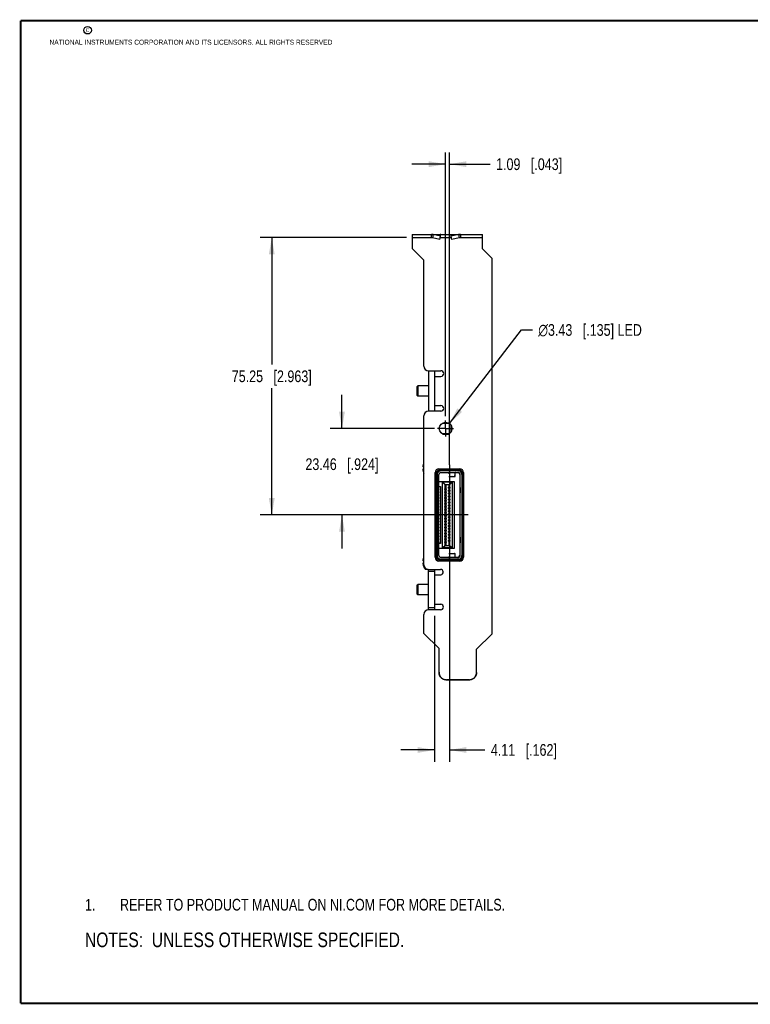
# Model space of a CAD drawing. Header units: inches. Extents: x 0.2 to 16.8, y 0.2 to 10.8.
# Tile 1 of 3: x 0.2 to 8, y 0.2 to 10.8. Entities that reach past the tile are written whole.
import ezdxf

# ---------------------------------------------------------------- set-up
doc = ezdxf.new("R2010")
doc.units = ezdxf.units.IN
doc.header["$LTSCALE"] = 0.935
doc.header["$MEASUREMENT"] = 0
doc.linetypes.add('CENTER', pattern=[0.6, 0.375, -0.075, 0.075, -0.075])
doc.layers.get('0').update_dxf_attribs({"linetype": 'CONTINUOUS'})
for name, color, linetype in [('DEFAULT_1', 7, 'CENTER'), ('DETAIL', 7, 'CONTINUOUS'), ('DIMENSIONS', 7, 'CONTINUOUS')]:
    doc.layers.add(name, color=color, linetype=linetype)
doc.styles.get("Standard").update_dxf_attribs({"font": 'txt', "width": 0.8})
doc.styles.add('TEXTSTYLE_1', font='gdt', dxfattribs={"width": 0.8})
doc.dimstyles.new('DIMSTYLE_2', dxfattribs={"dimtxt": 0.125, "dimasz": 0.18, "dimexe": 0.125, "dimexo": 0.0625, "dimgap": 0.0625, "dimtad": 0, "dimtih": 1, "dimtoh": 1, "dimdec": 3, "dimdsep": 46, "dimtxsty": 'STANDARD', "dimblk": '_FILLED', "dimblk1": '_FILLED', "dimblk2": '_FILLED', "dimcen": 0.09, "dimazin": 2, "dimtp": 0.01, "dimtm": 0.01, "dimtfac": 1, "dimtdec": 3, "dimtofl": 0, "dimtmove": 0, "dimatfit": 3, "dimldrblk": '_FILLED', "dimfxl": 1, "dimtolj": 1, "dimarcsym": 0})
doc.dimstyles.new('DIMSTYLE_3', dxfattribs={"dimtxt": 0.125, "dimasz": 0.18, "dimexe": 0.125, "dimexo": 0.0625, "dimgap": 0.09, "dimtad": 0, "dimtih": 1, "dimtoh": 1, "dimdec": 3, "dimdsep": 46, "dimtxsty": 'STANDARD', "dimblk": '_FILLED', "dimblk1": '_FILLED', "dimblk2": '_FILLED', "dimcen": 0.09, "dimazin": 2, "dimtp": 0.01, "dimtm": 0.01, "dimtfac": 1, "dimtdec": 3, "dimtofl": 0, "dimtmove": 0, "dimatfit": 1, "dimldrblk": '_FILLED', "dimfxl": 1, "dimtolj": 1, "dimarcsym": 0})

# ---------------------------------------------------------------- blocks, each defined once
blk = doc.blocks.new('CUSTOM_NOTE_BL0', base_point=(3.675, 1.312))
at = {"color": 2, "linetype": 'CONTINUOUS', "width": 0.8}
for s, p in [('1.', (0.938, 1.25)), ('REFER TO PRODUCT MANUAL ON NI.COM FOR MORE DETAILS.', (1.312, 1.25))]:
    blk.add_text(s, height=0.125, dxfattribs=at).set_placement(p)
blk = doc.blocks.new('_FILLED')
at = {"color": 0, "linetype": 'BYBLOCK'}
blk.add_solid([(0, 0), (-1, 0.174), (-1, -0.174)], dxfattribs=at)
blk = doc.blocks.new('*D1')
at = {"layer": 'DIMENSIONS', "color": 2, "linetype": 'CONTINUOUS'}
for p, q in [((4.372, 8.44), (2.809, 8.44)), ((2.934, 8.44), (2.934, 7.083)), ((2.934, 5.477), (2.934, 6.833)), ((5.031, 5.477), (2.809, 5.477))]:
    blk.add_line(p, q, dxfattribs=at)
at = {"layer": 'DIMENSIONS', "color": 2, "linetype": 'CONTINUOUS', "xscale": 0.18, "yscale": 0.18, "zscale": 0.18}
for p, rotation in [((2.934, 8.44), 90), ((2.934, 5.477), 270)]:
    blk.add_blockref('_FILLED', p, dxfattribs=dict(at, rotation=rotation))
at = {"layer": 'DIMENSIONS', "color": 2, "linetype": 'CONTINUOUS', "insert": (2.934, 7.021), "char_height": 0.125, "width": 1.325, "attachment_point": 2, "line_spacing_factor": 0.9}
blk.add_mtext('75.25{\\ftxt.shx;\\W1.000000;\\H0.125000; }[2.963]', dxfattribs=at)
blk = doc.blocks.new('*D2')
at = {"layer": 'DIMENSIONS', "color": 2, "linetype": 'CONTINUOUS'}
for p, q in [((4.834, 6.011), (4.834, 2.841)), ((4.672, 4.4), (4.672, 2.841)), ((4.672, 2.966), (4.312, 2.966)), ((4.834, 2.966), (5.212, 2.966))]:
    blk.add_line(p, q, dxfattribs=at)
at = {"layer": 'DIMENSIONS', "color": 2, "linetype": 'CONTINUOUS', "xscale": 0.18, "yscale": 0.18, "zscale": 0.18}
blk.add_blockref('_FILLED', (4.672, 2.966), dxfattribs=at)
at = {"layer": 'DIMENSIONS', "color": 2, "linetype": 'CONTINUOUS', "xscale": 0.18, "yscale": 0.18, "zscale": 0.18, "rotation": 180}
blk.add_blockref('_FILLED', (4.834, 2.966), dxfattribs=at)
at = {"layer": 'DIMENSIONS', "color": 2, "linetype": 'CONTINUOUS', "insert": (5.275, 3.029), "char_height": 0.125, "width": 1.125, "attachment_point": 1, "line_spacing_factor": 0.9}
blk.add_mtext('4.11{\\ftxt.shx;\\W1.000000;\\H0.125000; }[.162]', dxfattribs=at)
blk = doc.blocks.new('*D3')
at = {"layer": 'DIMENSIONS', "color": 2, "linetype": 'CONTINUOUS'}
for p, q in [((3.684, 6.401), (3.684, 6.761)), ((4.672, 6.401), (3.559, 6.401)), ((4.657, 5.477), (3.559, 5.477)), ((3.684, 5.477), (3.684, 5.117))]:
    blk.add_line(p, q, dxfattribs=at)
at = {"layer": 'DIMENSIONS', "color": 2, "linetype": 'CONTINUOUS', "xscale": 0.18, "yscale": 0.18, "zscale": 0.18}
for p, rotation in [((3.684, 6.401), 270), ((3.684, 5.477), 90)]:
    blk.add_blockref('_FILLED', p, dxfattribs=dict(at, rotation=rotation))
at = {"layer": 'DIMENSIONS', "color": 2, "linetype": 'CONTINUOUS', "insert": (3.684, 6.082), "char_height": 0.125, "width": 1.225, "attachment_point": 2, "line_spacing_factor": 0.9}
blk.add_mtext('23.46{\\ftxt.shx;\\W1.000000;\\H0.125000; }[.924]', dxfattribs=at)
blk = doc.blocks.new('*D4')
at = {"layer": 'DIMENSIONS', "color": 2, "linetype": 'CONTINUOUS'}
for p, q in [((4.791, 6.532), (4.791, 9.35)), ((4.834, 6.011), (4.834, 9.35)), ((4.791, 9.225), (4.431, 9.225)), ((4.834, 9.225), (5.268, 9.225))]:
    blk.add_line(p, q, dxfattribs=at)
at = {"layer": 'DIMENSIONS', "color": 2, "linetype": 'CONTINUOUS', "xscale": 0.18, "yscale": 0.18, "zscale": 0.18}
blk.add_blockref('_FILLED', (4.791, 9.225), dxfattribs=at)
at = {"layer": 'DIMENSIONS', "color": 2, "linetype": 'CONTINUOUS', "xscale": 0.18, "yscale": 0.18, "zscale": 0.18, "rotation": 180}
blk.add_blockref('_FILLED', (4.834, 9.225), dxfattribs=at)
at = {"layer": 'DIMENSIONS', "color": 2, "linetype": 'CONTINUOUS', "insert": (5.331, 9.287), "char_height": 0.125, "width": 1.125, "attachment_point": 1, "line_spacing_factor": 0.9}
blk.add_mtext('1.09{\\ftxt.shx;\\W1.000000;\\H0.125000; }[.043]', dxfattribs=at)
blk = doc.blocks.new('*D5')
at = {"layer": 'DIMENSIONS', "color": 2, "linetype": 'CONTINUOUS'}
for p, q in [((4.833, 6.454), (5.602, 7.454)), ((5.602, 7.454), (5.719, 7.454))]:
    blk.add_line(p, q, dxfattribs=at)
at = {"layer": 'DIMENSIONS', "color": 2, "linetype": 'CONTINUOUS', "xscale": 0.18, "yscale": 0.18, "zscale": 0.18, "rotation": 232.4277460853}
blk.add_blockref('_FILLED', (4.833, 6.454), dxfattribs=at)
at = {"layer": 'DIMENSIONS', "color": 2, "linetype": 'CONTINUOUS', "insert": (5.782, 7.516), "char_height": 0.125, "width": 1.69167, "attachment_point": 1, "line_spacing_factor": 0.9, "style": 'TEXTSTYLE_1'}
blk.add_mtext('{\\fgdt;n}\\ftxt;3.43{\\ftxt.shx;\\W1.000000;\\H0.125000; }[.135] LED', dxfattribs=at)
blk = doc.blocks.new('NOTES_HEADER_BL2', base_point=(3.1215, 0.9375))
at = {"layer": 'DETAIL', "color": 2, "linetype": 'CONTINUOUS', "width": 0.8}
blk.add_text('NOTES:  UNLESS OTHERWISE SPECIFIED.', height=0.156, dxfattribs=at).set_placement((0.9375, 0.8595))

msp = doc.modelspace()

# ---------------------------------------------------------------- linework, layer by layer
at = {"color": 7, "linetype": 'CONTINUOUS'}
for p, q in [((4.4344, 8.4746), (4.4344, 8.4396)), ((4.4344, 8.4746), (5.1844, 8.4746)), ((4.6391, 8.4746), (4.6391, 8.4396)), ((4.6583, 8.4722), (4.6504, 8.4384)), ((4.7375, 8.454), (4.6583, 8.4722)), ((4.7297, 8.4202), (4.7375, 8.454)), ((4.7375, 8.454), (4.7396, 8.4722)), ((4.8512, 8.454), (4.8491, 8.4722)), ((4.9304, 8.4722), (4.8512, 8.454)), ((4.859, 8.4202), (4.8512, 8.454)), ((4.9304, 8.4722), (4.9383, 8.4384)), ((4.9496, 8.4746), (4.9496, 8.4396)), ((5.1844, 8.4396), (5.1844, 8.4746)), ((4.6099, 7.0176), (4.6099, 6.5856)), ((4.6724, 7.0176), (4.6724, 6.9576)), ((4.4844, 6.8476), (4.4944, 6.8576)), ((4.4844, 6.8476), (4.4844, 6.7556)), ((4.4944, 6.8576), (4.4944, 6.7456)), ((4.6099, 6.8576), (4.4944, 6.8576)), ((4.4844, 6.7556), (4.4944, 6.7456)), ((4.6099, 6.7456), (4.4944, 6.7456)), ((4.6724, 6.6456), (4.6724, 6.5856)), ((4.8474, 6.438), (4.8474, 6.3632)), ((4.5552, 6.024), (4.5556, 6.0238)), ((4.5492, 5.9952), (4.5501, 5.9908)), ((4.5503, 5.99), (4.5556, 5.9895)), ((4.5556, 5.9685), (4.5503, 5.9681)), ((4.5556, 5.9343), (4.5552, 5.9341)), ((4.6877, 5.0431), (4.6877, 5.911)), ((4.6906, 5.911), (4.6906, 5.0431)), ((4.7026, 5.911), (4.7026, 5.0431)), ((4.7196, 5.0431), (4.7196, 5.911)), ((4.7393, 5.9306), (4.9285, 5.9306)), ((4.9282, 5.9602), (4.7398, 5.9602)), ((4.9285, 5.9484), (4.74, 5.9484)), ((4.8926, 5.8893), (4.893, 5.9129)), ((4.893, 5.9131), (4.893, 5.9267)), ((4.9421, 5.911), (4.9421, 5.0431)), ((4.9481, 5.0431), (4.9481, 5.911)), ((4.9658, 5.911), (4.9658, 5.0431)), ((4.9775, 5.911), (4.9775, 5.0431)), ((4.7196, 5.8353), (4.8831, 5.8353)), ((4.7544, 5.8298), (4.866, 5.8298)), ((4.7544, 5.8298), (4.7843, 5.8076)), ((4.7544, 5.8298), (4.7544, 5.1243)), ((4.7843, 5.8038), (4.7843, 5.8076)), ((4.7843, 5.8076), (4.7843, 5.1465)), ((4.7843, 5.8038), (4.836, 5.8038)), ((4.7878, 5.7566), (4.7878, 5.8038)), ((4.7958, 5.8038), (4.7958, 5.7566)), ((4.8246, 5.8038), (4.8246, 5.7723)), ((4.8262, 5.8893), (4.8926, 5.8893)), ((4.8326, 5.7723), (4.8326, 5.8038)), ((4.8361, 5.8076), (4.836, 5.8038)), ((4.8361, 5.8076), (4.866, 5.8298)), ((4.8361, 5.1465), (4.8361, 5.8076)), ((4.866, 5.1243), (4.866, 5.8298)), ((4.8831, 5.8353), (4.8831, 5.1188)), ((4.7196, 5.7827), (4.7373, 5.7827)), ((4.735, 5.7566), (4.7373, 5.7566)), ((4.735, 5.7566), (4.735, 5.7487)), ((4.7373, 5.7487), (4.735, 5.7487)), ((4.735, 5.7251), (4.7373, 5.7251)), ((4.735, 5.7251), (4.735, 5.7172)), ((4.7373, 5.7172), (4.735, 5.7172)), ((4.735, 5.6936), (4.7373, 5.6936)), ((4.735, 5.6936), (4.735, 5.6857)), ((4.7373, 5.6857), (4.735, 5.6857)), ((4.7373, 5.7827), (4.7373, 5.1714)), ((4.7848, 5.7566), (4.8018, 5.7566)), ((4.7848, 5.7487), (4.7848, 5.7566)), ((4.8018, 5.7487), (4.7848, 5.7487)), ((4.7848, 5.7251), (4.8018, 5.7251)), ((4.7848, 5.7172), (4.7848, 5.7251)), ((4.8018, 5.7172), (4.7848, 5.7172)), ((4.7848, 5.6936), (4.8018, 5.6936)), ((4.7848, 5.6857), (4.7848, 5.6936)), ((4.8018, 5.6857), (4.7848, 5.6857)), ((4.7878, 5.7251), (4.7878, 5.7487)), ((4.7878, 5.6936), (4.7878, 5.7172)), ((4.7878, 5.6621), (4.7878, 5.6857)), ((4.7958, 5.7487), (4.7958, 5.7251)), ((4.7958, 5.7172), (4.7958, 5.6936)), ((4.7958, 5.6857), (4.7958, 5.6621)), ((4.8018, 5.7487), (4.8018, 5.7566)), ((4.8018, 5.7172), (4.8018, 5.7251)), ((4.8018, 5.6857), (4.8018, 5.6936)), ((4.8185, 5.7723), (4.8355, 5.7723)), ((4.8185, 5.7723), (4.8185, 5.7644)), ((4.8355, 5.7644), (4.8185, 5.7644)), ((4.8185, 5.7408), (4.8355, 5.7408)), ((4.8185, 5.7408), (4.8185, 5.7329)), ((4.8355, 5.7329), (4.8185, 5.7329)), ((4.8185, 5.7093), (4.8355, 5.7093)), ((4.8185, 5.7093), (4.8185, 5.7014)), ((4.8355, 5.7014), (4.8185, 5.7014)), ((4.8246, 5.7644), (4.8246, 5.7408)), ((4.8246, 5.7329), (4.8246, 5.7093)), ((4.8246, 5.7014), (4.8246, 5.6778)), ((4.8326, 5.7408), (4.8326, 5.7644)), ((4.8326, 5.7093), (4.8326, 5.7329)), ((4.8326, 5.6778), (4.8326, 5.7014)), ((4.8355, 5.7723), (4.8355, 5.7644)), ((4.8355, 5.7408), (4.8355, 5.7329)), ((4.8355, 5.7093), (4.8355, 5.7014)), ((4.9461, 5.7714), (4.9474, 5.7714)), ((4.9461, 5.7124), (4.9461, 5.7714)), ((4.9474, 5.7124), (4.9461, 5.7124)), ((4.9474, 5.7714), (4.9474, 5.7124)), ((4.735, 5.6621), (4.7373, 5.6621)), ((4.735, 5.6621), (4.735, 5.6542)), ((4.7373, 5.6542), (4.735, 5.6542)), ((4.735, 5.6306), (4.7373, 5.6306)), ((4.735, 5.6306), (4.735, 5.6227)), ((4.7373, 5.6227), (4.735, 5.6227)), ((4.735, 5.5991), (4.7373, 5.5991)), ((4.735, 5.5991), (4.735, 5.5912)), ((4.7373, 5.5912), (4.735, 5.5912)), ((4.7848, 5.6621), (4.8018, 5.6621)), ((4.7848, 5.6542), (4.7848, 5.6621)), ((4.8018, 5.6542), (4.7848, 5.6542)), ((4.7848, 5.6306), (4.8018, 5.6306)), ((4.7848, 5.6227), (4.7848, 5.6306)), ((4.8018, 5.6227), (4.7848, 5.6227)), ((4.7848, 5.5991), (4.8018, 5.5991)), ((4.7848, 5.5912), (4.7848, 5.5991)), ((4.8018, 5.5912), (4.7848, 5.5912)), ((4.7878, 5.6306), (4.7878, 5.6542)), ((4.7878, 5.5991), (4.7878, 5.6227)), ((4.7878, 5.5676), (4.7878, 5.5912)), ((4.7958, 5.6542), (4.7958, 5.6306)), ((4.7958, 5.6227), (4.7958, 5.5991)), ((4.7958, 5.5912), (4.7958, 5.5676)), ((4.8018, 5.6542), (4.8018, 5.6621)), ((4.8018, 5.6227), (4.8018, 5.6306)), ((4.8018, 5.5912), (4.8018, 5.5991)), ((4.8185, 5.6778), (4.8355, 5.6778)), ((4.8185, 5.6778), (4.8185, 5.6699)), ((4.8355, 5.6699), (4.8185, 5.6699)), ((4.8185, 5.6463), (4.8355, 5.6463)), ((4.8185, 5.6463), (4.8185, 5.6384)), ((4.8355, 5.6384), (4.8185, 5.6384)), ((4.8185, 5.6148), (4.8355, 5.6148)), ((4.8185, 5.6148), (4.8185, 5.6069)), ((4.8355, 5.6069), (4.8185, 5.6069)), ((4.8185, 5.5833), (4.8355, 5.5833)), ((4.8185, 5.5833), (4.8185, 5.5755)), ((4.8246, 5.6699), (4.8246, 5.6463)), ((4.8246, 5.6384), (4.8246, 5.6148)), ((4.8246, 5.6069), (4.8246, 5.5833)), ((4.8326, 5.6463), (4.8326, 5.6699)), ((4.8326, 5.6148), (4.8326, 5.6384)), ((4.8326, 5.5833), (4.8326, 5.6069)), ((4.8355, 5.6778), (4.8355, 5.6699)), ((4.8355, 5.6463), (4.8355, 5.6384)), ((4.8355, 5.6148), (4.8355, 5.6069)), ((4.8355, 5.5833), (4.8355, 5.5755)), ((4.8859, 5.6739), (4.8831, 5.6739)), ((4.8859, 5.2802), (4.8859, 5.6739)), ((4.735, 5.5676), (4.7373, 5.5676)), ((4.735, 5.5676), (4.735, 5.5597)), ((4.7373, 5.5597), (4.735, 5.5597)), ((4.735, 5.5361), (4.7373, 5.5361)), ((4.735, 5.5361), (4.735, 5.5282)), ((4.7373, 5.5282), (4.735, 5.5282)), ((4.735, 5.5046), (4.7373, 5.5046)), ((4.735, 5.5046), (4.735, 5.4967)), ((4.7373, 5.4967), (4.735, 5.4967)), ((4.735, 5.4731), (4.7373, 5.4731)), ((4.735, 5.4731), (4.735, 5.4652)), ((4.7848, 5.5676), (4.8018, 5.5676)), ((4.7848, 5.5597), (4.7848, 5.5676)), ((4.8018, 5.5597), (4.7848, 5.5597)), ((4.7848, 5.5361), (4.8018, 5.5361)), ((4.7848, 5.5282), (4.7848, 5.5361)), ((4.8018, 5.5282), (4.7848, 5.5282)), ((4.7848, 5.5046), (4.8018, 5.5046)), ((4.7848, 5.4967), (4.7848, 5.5046)), ((4.8018, 5.4967), (4.7848, 5.4967)), ((4.7848, 5.4731), (4.8018, 5.4731)), ((4.7848, 5.4652), (4.7848, 5.4731)), ((4.7878, 5.5361), (4.7878, 5.5597)), ((4.7878, 5.5046), (4.7878, 5.5282)), ((4.7878, 5.4731), (4.7878, 5.4967)), ((4.7958, 5.5597), (4.7958, 5.5361)), ((4.7958, 5.5282), (4.7958, 5.5046)), ((4.7958, 5.4967), (4.7958, 5.4731)), ((4.8018, 5.5597), (4.8018, 5.5676)), ((4.8018, 5.5282), (4.8018, 5.5361)), ((4.8018, 5.4967), (4.8018, 5.5046)), ((4.8018, 5.4652), (4.8018, 5.4731)), ((4.8355, 5.5755), (4.8185, 5.5755)), ((4.8185, 5.5518), (4.8355, 5.5518)), ((4.8185, 5.5518), (4.8185, 5.544)), ((4.8355, 5.544), (4.8185, 5.544)), ((4.8185, 5.5203), (4.8355, 5.5203)), ((4.8185, 5.5203), (4.8185, 5.5125)), ((4.8355, 5.5125), (4.8185, 5.5125)), ((4.8185, 5.4888), (4.8355, 5.4888)), ((4.8185, 5.4888), (4.8185, 5.481)), ((4.8355, 5.481), (4.8185, 5.481)), ((4.8246, 5.5755), (4.8246, 5.5518)), ((4.8246, 5.544), (4.8246, 5.5203)), ((4.8246, 5.5125), (4.8246, 5.4888)), ((4.8246, 5.481), (4.8246, 5.4573)), ((4.8326, 5.5518), (4.8326, 5.5755)), ((4.8326, 5.5203), (4.8326, 5.544)), ((4.8326, 5.4888), (4.8326, 5.5125)), ((4.8326, 5.4573), (4.8326, 5.481)), ((4.8355, 5.5518), (4.8355, 5.544)), ((4.8355, 5.5203), (4.8355, 5.5125)), ((4.8355, 5.4888), (4.8355, 5.481)), ((4.7373, 5.4652), (4.735, 5.4652)), ((4.735, 5.4416), (4.7373, 5.4416)), ((4.735, 5.4416), (4.735, 5.4337)), ((4.7373, 5.4337), (4.735, 5.4337)), ((4.735, 5.4101), (4.7373, 5.4101)), ((4.735, 5.4101), (4.735, 5.4022)), ((4.7373, 5.4022), (4.735, 5.4022)), ((4.735, 5.3786), (4.7373, 5.3786)), ((4.735, 5.3786), (4.735, 5.3707)), ((4.7373, 5.3707), (4.735, 5.3707)), ((4.8018, 5.4652), (4.7848, 5.4652)), ((4.7848, 5.4416), (4.8018, 5.4416)), ((4.7848, 5.4337), (4.7848, 5.4416)), ((4.8018, 5.4337), (4.7848, 5.4337)), ((4.7848, 5.4101), (4.8018, 5.4101)), ((4.7848, 5.4022), (4.7848, 5.4101)), ((4.8018, 5.4022), (4.7848, 5.4022)), ((4.7848, 5.3786), (4.8018, 5.3786)), ((4.7848, 5.3707), (4.7848, 5.3786)), ((4.8018, 5.3707), (4.7848, 5.3707)), ((4.7878, 5.4416), (4.7878, 5.4652)), ((4.7878, 5.4101), (4.7878, 5.4337)), ((4.7878, 5.3786), (4.7878, 5.4022)), ((4.7878, 5.3471), (4.7878, 5.3707)), ((4.7958, 5.4652), (4.7958, 5.4416)), ((4.7958, 5.4337), (4.7958, 5.4101)), ((4.7958, 5.4022), (4.7958, 5.3786)), ((4.7958, 5.3707), (4.7958, 5.3471)), ((4.8018, 5.4337), (4.8018, 5.4416)), ((4.8018, 5.4022), (4.8018, 5.4101)), ((4.8018, 5.3707), (4.8018, 5.3786)), ((4.8185, 5.4573), (4.8355, 5.4573)), ((4.8185, 5.4573), (4.8185, 5.4495)), ((4.8355, 5.4495), (4.8185, 5.4495)), ((4.8185, 5.4258), (4.8355, 5.4258)), ((4.8185, 5.4258), (4.8185, 5.418)), ((4.8355, 5.418), (4.8185, 5.418)), ((4.8185, 5.3943), (4.8355, 5.3943)), ((4.8185, 5.3943), (4.8185, 5.3865)), ((4.8355, 5.3865), (4.8185, 5.3865)), ((4.8246, 5.4495), (4.8246, 5.4258)), ((4.8246, 5.418), (4.8246, 5.3943)), ((4.8246, 5.3865), (4.8246, 5.3629)), ((4.8326, 5.4258), (4.8326, 5.4495)), ((4.8326, 5.3943), (4.8326, 5.418)), ((4.8326, 5.3629), (4.8326, 5.3865)), ((4.8355, 5.4573), (4.8355, 5.4495)), ((4.8355, 5.4258), (4.8355, 5.418)), ((4.8355, 5.3943), (4.8355, 5.3865)), ((4.735, 5.3471), (4.7373, 5.3471)), ((4.735, 5.3471), (4.735, 5.3392)), ((4.7373, 5.3392), (4.735, 5.3392)), ((4.735, 5.3156), (4.7373, 5.3156)), ((4.735, 5.3156), (4.735, 5.3077)), ((4.7373, 5.3077), (4.735, 5.3077)), ((4.735, 5.2841), (4.7373, 5.2841)), ((4.735, 5.2841), (4.735, 5.2762)), ((4.7373, 5.2762), (4.735, 5.2762)), ((4.7848, 5.3471), (4.8018, 5.3471)), ((4.7848, 5.3392), (4.7848, 5.3471)), ((4.8018, 5.3392), (4.7848, 5.3392)), ((4.7848, 5.3156), (4.8018, 5.3156)), ((4.7848, 5.3077), (4.7848, 5.3156)), ((4.8018, 5.3077), (4.7848, 5.3077)), ((4.7848, 5.2841), (4.8018, 5.2841)), ((4.7848, 5.2762), (4.7848, 5.2841)), ((4.8018, 5.2762), (4.7848, 5.2762)), ((4.7878, 5.3156), (4.7878, 5.3392)), ((4.7878, 5.2841), (4.7878, 5.3077)), ((4.7878, 5.2526), (4.7878, 5.2762)), ((4.7958, 5.3392), (4.7958, 5.3156)), ((4.7958, 5.3077), (4.7958, 5.2841)), ((4.7958, 5.2762), (4.7958, 5.2526)), ((4.8018, 5.3392), (4.8018, 5.3471)), ((4.8018, 5.3077), (4.8018, 5.3156)), ((4.8018, 5.2762), (4.8018, 5.2841)), ((4.8185, 5.3629), (4.8355, 5.3629)), ((4.8185, 5.3629), (4.8185, 5.355)), ((4.8355, 5.355), (4.8185, 5.355)), ((4.8185, 5.3314), (4.8355, 5.3314)), ((4.8185, 5.3314), (4.8185, 5.3235)), ((4.8355, 5.3235), (4.8185, 5.3235)), ((4.8185, 5.2999), (4.8355, 5.2999)), ((4.8185, 5.2999), (4.8185, 5.292)), ((4.8355, 5.292), (4.8185, 5.292)), ((4.8185, 5.2684), (4.8355, 5.2684)), ((4.8185, 5.2684), (4.8185, 5.2605)), ((4.8355, 5.2605), (4.8185, 5.2605)), ((4.8246, 5.355), (4.8246, 5.3314)), ((4.8246, 5.3235), (4.8246, 5.2999)), ((4.8246, 5.292), (4.8246, 5.2684)), ((4.8246, 5.2605), (4.8246, 5.2369)), ((4.8326, 5.3314), (4.8326, 5.355)), ((4.8326, 5.2999), (4.8326, 5.3235)), ((4.8326, 5.2684), (4.8326, 5.292)), ((4.8326, 5.2369), (4.8326, 5.2605)), ((4.8355, 5.3629), (4.8355, 5.355)), ((4.8355, 5.3314), (4.8355, 5.3235)), ((4.8355, 5.2999), (4.8355, 5.292)), ((4.8355, 5.2684), (4.8355, 5.2605)), ((4.8831, 5.2802), (4.8859, 5.2802)), ((4.7373, 5.1714), (4.7196, 5.1714)), ((4.735, 5.2526), (4.7373, 5.2526)), ((4.735, 5.2526), (4.735, 5.2447)), ((4.7373, 5.2447), (4.735, 5.2447)), ((4.735, 5.2211), (4.7373, 5.2211)), ((4.735, 5.2211), (4.735, 5.2132)), ((4.7373, 5.2132), (4.735, 5.2132)), ((4.735, 5.1896), (4.7373, 5.1896)), ((4.735, 5.1896), (4.735, 5.1817)), ((4.7373, 5.1817), (4.735, 5.1817)), ((4.7848, 5.2526), (4.8018, 5.2526)), ((4.7848, 5.2447), (4.7848, 5.2526)), ((4.8018, 5.2447), (4.7848, 5.2447)), ((4.7848, 5.2211), (4.8018, 5.2211)), ((4.7848, 5.2132), (4.7848, 5.2211)), ((4.8018, 5.2132), (4.7848, 5.2132)), ((4.7848, 5.1896), (4.8018, 5.1896)), ((4.7848, 5.1817), (4.7848, 5.1896)), ((4.8018, 5.1817), (4.7848, 5.1817)), ((4.7878, 5.2211), (4.7878, 5.2447)), ((4.7878, 5.1896), (4.7878, 5.2132)), ((4.7878, 5.1503), (4.7878, 5.1817)), ((4.7958, 5.2447), (4.7958, 5.2211)), ((4.7958, 5.2132), (4.7958, 5.1896)), ((4.7958, 5.1817), (4.7958, 5.1503)), ((4.8018, 5.2447), (4.8018, 5.2526)), ((4.8018, 5.2132), (4.8018, 5.2211)), ((4.8018, 5.1817), (4.8018, 5.1896)), ((4.8185, 5.2369), (4.8355, 5.2369)), ((4.8185, 5.2369), (4.8185, 5.229)), ((4.8355, 5.229), (4.8185, 5.229)), ((4.8185, 5.2054), (4.8355, 5.2054)), ((4.8185, 5.2054), (4.8185, 5.1975)), ((4.8355, 5.1975), (4.8185, 5.1975)), ((4.8246, 5.229), (4.8246, 5.2054)), ((4.8246, 5.1975), (4.8246, 5.1503)), ((4.8326, 5.2054), (4.8326, 5.229)), ((4.8326, 5.1503), (4.8326, 5.1975)), ((4.8355, 5.2369), (4.8355, 5.229)), ((4.8355, 5.2054), (4.8355, 5.1975)), ((4.9461, 5.2399), (4.9474, 5.2399)), ((4.9461, 5.1809), (4.9461, 5.2399)), ((4.9474, 5.1809), (4.9461, 5.1809)), ((4.9474, 5.2399), (4.9474, 5.1809)), ((4.8831, 5.1188), (4.7196, 5.1188)), ((4.7544, 5.1243), (4.7843, 5.1465)), ((4.866, 5.1243), (4.7544, 5.1243)), ((4.7843, 5.1503), (4.836, 5.1503)), ((4.7843, 5.1465), (4.7843, 5.1503)), ((4.8262, 5.0647), (4.8926, 5.0647)), ((4.836, 5.1503), (4.8361, 5.1465)), ((4.8361, 5.1465), (4.866, 5.1243)), ((4.893, 5.0412), (4.8926, 5.0647)), ((4.5492, 4.9913), (4.5501, 4.9868)), ((4.5503, 4.9861), (4.5556, 4.9856)), ((4.5556, 4.9646), (4.5503, 4.9641)), ((4.5552, 5.0201), (4.5556, 5.0199)), ((4.9285, 5.0234), (4.7393, 5.0234)), ((4.9282, 4.9939), (4.7398, 4.9939)), ((4.9285, 5.0057), (4.74, 5.0057)), ((4.893, 5.0273), (4.893, 5.041)), ((4.5556, 4.9303), (4.5552, 4.9301)), ((4.5745, 4.9106), (4.5745, 4.8964)), ((4.5745, 4.8964), (4.6046, 4.8964)), ((4.6099, 4.4636), (4.6099, 4.8956)), ((4.6099, 4.878), (4.6724, 4.878)), ((4.6724, 4.8956), (4.6724, 4.8356)), ((4.4844, 4.7256), (4.4944, 4.7356)), ((4.6099, 4.7356), (4.4944, 4.7356)), ((4.4944, 4.7356), (4.4944, 4.6236)), ((4.4844, 4.7256), (4.4844, 4.6336)), ((4.4844, 4.6336), (4.4944, 4.6236)), ((4.6099, 4.6236), (4.4944, 4.6236)), ((4.6724, 4.5236), (4.6724, 4.4636)), ((4.6099, 4.4886), (4.6724, 4.4886)), ((5.0424, 3.7133), (4.8014, 3.7133))]:
    msp.add_line(p, q, dxfattribs=at)
at = {"color": 3, "linetype": 'CONTINUOUS'}
for p, q in [((4.4344, 8.4396), (4.4344, 8.3246)), ((4.6391, 8.4396), (4.4344, 8.4396)), ((4.7297, 8.4202), (4.6504, 8.4384)), ((4.8544, 8.4396), (4.7344, 8.4396)), ((4.9383, 8.4384), (4.859, 8.4202)), ((5.1844, 8.4396), (4.9496, 8.4396)), ((5.1844, 8.3196), (5.1844, 8.4396)), ((4.5594, 8.1996), (4.4344, 8.3246)), ((5.1844, 8.3196), (5.2844, 8.2196)), ((5.2844, 8.2196), (5.2844, 4.2036)), ((4.5594, 7.0676), (4.5594, 8.1996)), ((4.6094, 7.0176), (4.7414, 7.0176)), ((4.6724, 6.9576), (4.6724, 6.6456)), ((4.6724, 6.9576), (4.7424, 6.9576)), ((4.6724, 6.6456), (4.7424, 6.6456)), ((4.5594, 4.9456), (4.5594, 6.5356)), ((4.7414, 6.5856), (4.6094, 6.5856)), ((4.6799, 5.0243), (4.6799, 5.9298)), ((4.7192, 5.9692), (4.9437, 5.9692)), ((4.983, 5.9298), (4.983, 5.0243)), ((4.9437, 4.9849), (4.7192, 4.9849)), ((4.6094, 4.8956), (4.7364, 4.8956)), ((4.6714, 4.8356), (4.7414, 4.8356)), ((4.6714, 4.8356), (4.6714, 4.5236)), ((4.6714, 4.5236), (4.7414, 4.5236)), ((4.7384, 4.4636), (4.6094, 4.4636)), ((4.5594, 4.2116), (4.5594, 4.4136)), ((4.7214, 4.0496), (4.5594, 4.2116)), ((5.2844, 4.2036), (5.1224, 4.0416)), ((4.7214, 3.796), (4.7214, 4.0496)), ((5.1224, 3.796), (5.1224, 4.0416)), ((5.0424, 3.7163), (4.8014, 3.7163))]:
    msp.add_line(p, q, dxfattribs=at)
at = {"color": 6, "linetype": 'CONTINUOUS'}
for p, q in [((4.7576, 6.4584), (4.8251, 6.4584)), ((4.8251, 6.3429), (4.7576, 6.3429))]:
    msp.add_line(p, q, dxfattribs=at)
at = {"color": 7, "linetype": 'CONTINUOUS', "const_width": 0.02}
for points in [[(0.25, 10.7586), (0.25, 0.2586)], [(16.75, 10.7586), (0.25, 10.7586)], [(0.25, 0.2586), (16.75, 0.2586)]]:
    msp.add_lwpolyline(points, dxfattribs=at)
at = {"color": 2, "linetype": 'CONTINUOUS'}
msp.add_circle((0.9659, 10.6562), 0.0403, dxfattribs=at)
at = {"color": 3, "linetype": 'CONTINUOUS'}
msp.add_circle((4.7914, 6.4006), 0.0675, dxfattribs=at)
at = {"color": 7, "linetype": 'CONTINUOUS'}
for centre, radius, start, end in [((4.6391, 8.3961), 0.0785, 75.8426, 89.9777), ((4.9496, 8.3961), 0.0785, 90.0223, 104.1574), ((4.6428, 5.9906), 0.0938, 175.96269, 176.74029), ((4.6424, 5.9906), 0.0934, 171.29615, 175.96506), ((4.6423, 5.9906), 0.0933, 170.51721, 171.29559), ((4.6738, 5.979), 0.1264, 166.32929, 167.67649), ((4.6737, 5.9791), 0.1264, 163.153, 166.32926), ((4.6737, 5.9791), 0.1263, 162.06203, 163.15297), ((4.6737, 5.9791), 0.1263, 159.25135, 162.06202), ((4.6728, 5.979), 0.126, 154.32716, 159.08139), ((4.5817, 5.9991), 0.0327, 185.57987, 186.85978), ((4.5817, 5.959), 0.0327, 173.14022, 174.42013), ((4.6428, 5.9675), 0.0938, 183.25971, 184.03731), ((4.5834, 5.9587), 0.0344, 165.57127, 173.0623), ((4.6425, 5.9674), 0.0935, 184.03645, 188.70235), ((4.5851, 5.9998), 0.0361, 194.40213, 195.70247), ((4.5851, 5.9583), 0.0361, 164.29753, 165.59787), ((4.6423, 5.9674), 0.0933, 188.70441, 189.48279), ((4.6738, 5.979), 0.1264, 192.32351, 193.67071), ((4.6737, 5.979), 0.1264, 193.67074, 196.84701), ((4.6737, 5.979), 0.1263, 196.84703, 197.93797), ((4.6737, 5.979), 0.1263, 197.93798, 200.74865), ((4.6956, 5.979), 0.1405, 175.715, 180.00101), ((4.6957, 5.979), 0.1405, 179.99977, 184.28422), ((4.6728, 5.979), 0.126, 200.91861, 205.67284), ((4.7369, 5.911), 0.0492, 90.00555, 180.00418), ((4.7398, 5.911), 0.0492, 90.00521, 180.00485), ((4.74, 5.911), 0.0374, 90.00588, 180.00419), ((4.7393, 5.911), 0.0197, 90.00585, 180.00409), ((4.8263, 5.9266), 0.00396, 1.00792, 16.48561), ((4.897, 5.9267), 0.00394, 90, 180), ((4.9224, 5.9109), 0.0198, 71.98191, 89.95665), ((4.9282, 5.911), 0.0492, 359.99515, 89.99478), ((4.9284, 5.911), 0.0374, 359.99581, 89.99412), ((4.9284, 5.911), 0.0197, 359.99591, 89.99415), ((4.9224, 5.911), 0.0197, 359.99884, 71.934), ((4.6428, 4.9867), 0.0938, 175.96269, 176.74029), ((4.5817, 4.9952), 0.0327, 185.57987, 186.85978), ((4.5817, 4.955), 0.0327, 173.14022, 174.42013), ((4.6428, 4.9635), 0.0938, 183.25971, 184.03731), ((4.6424, 4.9867), 0.0934, 171.29615, 175.96506), ((4.5834, 4.9548), 0.0344, 165.57127, 173.0623), ((4.6425, 4.9635), 0.0935, 184.03645, 188.70235), ((4.6423, 4.9867), 0.0933, 170.51721, 171.29559), ((4.5851, 4.9958), 0.0361, 194.40213, 195.70247), ((4.5851, 4.9544), 0.0361, 164.29753, 165.59787), ((4.6423, 4.9635), 0.0933, 188.70441, 189.48279), ((4.6738, 4.9751), 0.1264, 166.32929, 167.67649), ((4.6738, 4.9751), 0.1264, 192.32351, 193.67071), ((4.6737, 4.9751), 0.1264, 163.153, 166.32926), ((4.6737, 4.9751), 0.1264, 193.67074, 196.84701), ((4.6737, 4.9751), 0.1263, 162.06203, 163.15297), ((4.6737, 4.9751), 0.1263, 159.25135, 162.06202), ((4.6728, 4.9751), 0.126, 154.32716, 159.08139), ((4.6956, 4.9751), 0.1405, 175.715, 180.00101), ((4.6957, 4.9751), 0.1405, 179.99977, 184.28422), ((4.7369, 5.0431), 0.0492, 179.99582, 269.99446), ((4.7398, 5.0431), 0.0492, 179.99515, 269.99479), ((4.74, 5.0431), 0.0374, 179.99582, 269.99413), ((4.7393, 5.0431), 0.0197, 179.99591, 269.99415), ((4.8263, 5.0274), 0.00396, 343.52103, 358.99125), ((4.897, 5.0273), 0.00394, 180, 270), ((4.9224, 5.0432), 0.0198, 270.04359, 287.41077), ((4.9282, 5.0431), 0.0492, 270.00521, 0.00484), ((4.9224, 5.0431), 0.0197, 287.45648, 0.00197), ((4.9284, 5.0431), 0.0374, 270.00588, 0.00418), ((4.9284, 5.0431), 0.0197, 270.00585, 0.00409), ((4.6737, 4.9751), 0.1263, 196.84703, 197.93797), ((4.6737, 4.9751), 0.1263, 197.93798, 200.74865), ((4.6728, 4.9751), 0.126, 200.91861, 218.68219)]:
    msp.add_arc(centre, radius, start, end, dxfattribs=at)
at = {"color": 3, "linetype": 'CONTINUOUS'}
for centre, radius, start, end in [((4.6391, 8.3851), 0.0545, 77.99259, 89.99199), ((4.9496, 8.3851), 0.0545, 90.00801, 102.00741), ((4.6094, 7.0676), 0.05, 180, 270), ((4.7414, 6.9876), 0.03, 271.91021, 90), ((4.7414, 6.6156), 0.03, 270, 88.08979), ((4.6094, 6.5356), 0.05, 90, 180), ((4.7192, 5.9298), 0.0394, 90, 180), ((4.9437, 5.9298), 0.0394, 0, 90), ((4.6094, 4.9456), 0.05, 180, 270), ((4.7192, 5.0243), 0.0394, 180, 270), ((4.9437, 5.0243), 0.0394, 270, 360), ((4.7364, 4.8656), 0.03, 279.59407, 90), ((4.6094, 4.4136), 0.05, 90, 180), ((4.7384, 4.4936), 0.03, 270, 84.26083)]:
    msp.add_arc(centre, radius, start, end, dxfattribs=at)
at = {"color": 7, "linetype": 'CONTINUOUS'}
for points, knots in [([(4.7396, 8.4722), (4.7392, 8.4726), (4.7384, 8.4733), (4.7371, 8.474), (4.7357, 8.4745), (4.7348, 8.4746), (4.7344, 8.4746)], [0, 0, 0, 0, 0.2759725, 0.5304062, 0.7693145, 1, 1, 1, 1]), ([(4.8491, 8.4722), (4.8495, 8.4726), (4.8503, 8.4733), (4.8516, 8.474), (4.853, 8.4745), (4.8539, 8.4746), (4.8544, 8.4746)], [0, 0, 0, 0, 0.2759725, 0.5304062, 0.7693145, 1, 1, 1, 1]), ([(4.8262, 5.9208), (4.8266, 5.9214), (4.8272, 5.9223), (4.8279, 5.9235), (4.8284, 5.9244), (4.8289, 5.9253), (4.8294, 5.9261), (4.8298, 5.927), (4.83, 5.9275), (4.8301, 5.9278)], [0, 0, 0, 0, 0.2704068, 0.4037071, 0.534266, 0.6608276, 0.7821564, 0.8961905, 1, 1, 1, 1]), ([(4.8301, 5.9278), (4.83, 5.928), (4.8298, 5.9285), (4.8295, 5.9291), (4.829, 5.9296), (4.8286, 5.93), (4.828, 5.9303), (4.8275, 5.9305), (4.8269, 5.9306), (4.8266, 5.9306), (4.8264, 5.9306)], [0, 0, 0, 0, 0.1482694, 0.2868951, 0.4171687, 0.5406614, 0.6594239, 0.7748369, 0.8880309, 1, 1, 1, 1]), ([(4.8563, 5.8893), (4.8566, 5.8893), (4.8571, 5.8894), (4.8583, 5.8896), (4.8598, 5.8901), (4.8616, 5.891), (4.8628, 5.8918), (4.8634, 5.8922)], [0, 0, 0, 0, 0.1027735, 0.212757, 0.452343, 0.715954, 1, 1, 1, 1]), ([(4.8899, 5.8893), (4.8897, 5.8893), (4.8891, 5.8894), (4.8883, 5.8895), (4.8875, 5.8898), (4.8866, 5.8901), (4.8858, 5.8905), (4.8845, 5.8912), (4.8837, 5.8918), (4.8831, 5.8922)], [0, 0, 0, 0, 0.1009825, 0.2096531, 0.3255971, 0.4483916, 0.5777192, 0.713103, 1, 1, 1, 1]), ([(4.8563, 5.0647), (4.8566, 5.0647), (4.8571, 5.0647), (4.858, 5.0645), (4.8588, 5.0643), (4.86, 5.0638), (4.8616, 5.063), (4.8628, 5.0623), (4.8634, 5.0619)], [0, 0, 0, 0, 0.1027465, 0.2126991, 0.3294056, 0.4524402, 0.716012, 1, 1, 1, 1]), ([(4.8899, 5.0647), (4.8897, 5.0647), (4.8891, 5.0647), (4.8883, 5.0645), (4.8875, 5.0643), (4.8866, 5.0639), (4.8858, 5.0635), (4.8845, 5.0629), (4.8837, 5.0623), (4.8831, 5.0619)], [0, 0, 0, 0, 0.1009907, 0.2096722, 0.3256146, 0.4483974, 0.5777151, 0.7130979, 1, 1, 1, 1]), ([(4.8262, 5.0332), (4.8266, 5.0326), (4.8272, 5.0317), (4.8279, 5.0305), (4.8284, 5.0296), (4.8289, 5.0288), (4.8294, 5.0279), (4.8298, 5.0271), (4.83, 5.0266), (4.8301, 5.0263)], [0, 0, 0, 0, 0.270409, 0.4037103, 0.5342696, 0.6608307, 0.7821573, 0.8961908, 1, 1, 1, 1]), ([(4.8264, 5.0234), (4.8266, 5.0234), (4.8269, 5.0234), (4.8275, 5.0236), (4.828, 5.0238), (4.8286, 5.0241), (4.829, 5.0245), (4.8295, 5.025), (4.8298, 5.0256), (4.83, 5.026), (4.8301, 5.0263)], [0, 0, 0, 0, 0.1119688, 0.2251625, 0.340576, 0.45934, 0.5828336, 0.7131061, 0.8517312, 1, 1, 1, 1]), ([(4.8014, 3.7133), (4.7961, 3.7133), (4.7883, 3.7141), (4.7781, 3.7166), (4.7707, 3.7192), (4.7636, 3.7226), (4.7546, 3.7279), (4.7444, 3.7363), (4.7361, 3.7464), (4.7307, 3.7553), (4.7273, 3.7624), (4.7247, 3.7698), (4.7221, 3.7799), (4.7214, 3.7878), (4.7214, 3.793)], [0, 0, 0, 0, 0.1251149, 0.1878074, 0.250449, 0.3130539, 0.3756387, 0.5006092, 0.6254866, 0.6879591, 0.7504127, 0.81287, 0.875352, 1, 1, 1, 1]), ([(5.1224, 3.793), (5.1224, 3.7878), (5.1216, 3.7799), (5.119, 3.7698), (5.1164, 3.7624), (5.113, 3.7553), (5.1076, 3.7464), (5.0993, 3.7363), (5.0891, 3.7279), (5.0801, 3.7226), (5.073, 3.7192), (5.0656, 3.7166), (5.0555, 3.7141), (5.0476, 3.7133), (5.0424, 3.7133)], [0, 0, 0, 0, 0.124648, 0.18713, 0.2495873, 0.3120409, 0.3745134, 0.4993908, 0.6243613, 0.6869461, 0.749551, 0.8121926, 0.8748851, 1, 1, 1, 1])]:
    msp.add_open_spline(points, degree=3, knots=knots, dxfattribs=at)
at = {"color": 3, "linetype": 'CONTINUOUS'}
for points, knots in [([(4.7214, 3.796), (4.7214, 3.7908), (4.7221, 3.783), (4.7247, 3.7729), (4.7273, 3.7655), (4.7307, 3.7584), (4.7361, 3.7494), (4.7444, 3.7393), (4.7546, 3.731), (4.7636, 3.7256), (4.7707, 3.7223), (4.7781, 3.7196), (4.7883, 3.7171), (4.7961, 3.7163), (4.8014, 3.7163)], [0, 0, 0, 0, 0.124648, 0.18713, 0.2495873, 0.3120409, 0.3745134, 0.4993908, 0.6243613, 0.6869461, 0.749551, 0.8121926, 0.8748851, 1, 1, 1, 1]), ([(5.0424, 3.7163), (5.0476, 3.7163), (5.0555, 3.7171), (5.0656, 3.7196), (5.073, 3.7223), (5.0801, 3.7256), (5.0891, 3.731), (5.0993, 3.7393), (5.1076, 3.7494), (5.113, 3.7584), (5.1164, 3.7655), (5.119, 3.7729), (5.1216, 3.783), (5.1224, 3.7908), (5.1224, 3.796)], [0, 0, 0, 0, 0.1251149, 0.1878074, 0.250449, 0.3130539, 0.3756387, 0.5006092, 0.6254866, 0.6879591, 0.7504127, 0.81287, 0.875352, 1, 1, 1, 1])]:
    msp.add_open_spline(points, degree=3, knots=knots, dxfattribs=at)
at = {"layer": 'DEFAULT_1', "color": 7, "linetype": 'CENTER'}
for q in [(4.7914, 6.4862), (4.7058, 6.4006), (4.7914, 6.315), (4.8769, 6.4006)]:
    msp.add_line((4.7914, 6.4006), q, dxfattribs=at)

# ---------------------------------------------------------------- block references
at = {"color": 2, "linetype": 'CONTINUOUS'}
msp.add_blockref('CUSTOM_NOTE_BL0', (3.6751, 1.3124), dxfattribs=at)
at = {"layer": 'DETAIL', "color": 2, "linetype": 'CONTINUOUS'}
msp.add_blockref('NOTES_HEADER_BL2', (3.1215, 0.9375), dxfattribs=at)

# ---------------------------------------------------------------- texts
at = {"color": 2, "linetype": 'CONTINUOUS', "char_height": 0.053, "attachment_point": 1, "line_spacing_factor": 0.9}
for s, insert, width in [('c', (0.946, 10.6893), 0.0424), ('NATIONAL INSTRUMENTS CORPORATION AND ITS LICENSORS. ALL RIGHTS RESERVED', (0.5583, 10.5546), 3.0104)]:
    msp.add_mtext(s, dxfattribs=dict(at, insert=insert, width=width))

# ---------------------------------------------------------------- dimensions: what is measured, and where the dimension line sits
at = {"layer": 'DIMENSIONS', "color": 2, "linetype": 'CONTINUOUS'}
for base, p1, p2, angle, picture, middle in [((4.7914, 9.2246), (4.8342, 5.9484), (4.7914, 6.4698), 180, '*D4', (5.8932, 9.2246)), ((2.9344, 5.477), (4.4344, 8.4396), (5.0934, 5.477), 270, '*D1', (2.9344, 6.9583)), ((3.6844, 6.4006), (4.7196, 5.477), (4.7345, 6.4006), 90, '*D3', (3.6844, 6.0195))]:
    dim = msp.add_linear_dim(base=base, p1=p1, p2=p2, angle=angle, dimstyle='DIMSTYLE_2', dxfattribs=at)
    dim.commit()
    dim.dimension.update_dxf_attribs({"geometry": picture, "text_midpoint": middle, "dimtype": 160})
dim = msp.add_diameter_dim_2p(p1=(4.8325, 6.4541), p2=(4.7502, 6.3471), text='%%c<> LED', dimstyle='DIMSTYLE_3', override={"dimpost": '<>'}, dxfattribs=at)
dim.commit()
dim.dimension.update_dxf_attribs({"geometry": '*D5', "text_midpoint": (6.6275, 7.4539), "dimtype": 163})
dim = msp.add_linear_dim(base=(4.8342, 2.9663), p1=(4.6724, 4.4621), p2=(4.8342, 6.074), dimstyle='DIMSTYLE_2', dxfattribs=at)
dim.commit()
dim.dimension.update_dxf_attribs({"geometry": '*D2', "text_midpoint": (5.8373, 2.9663), "dimtype": 160})

doc.saveas('drawing.dxf')
